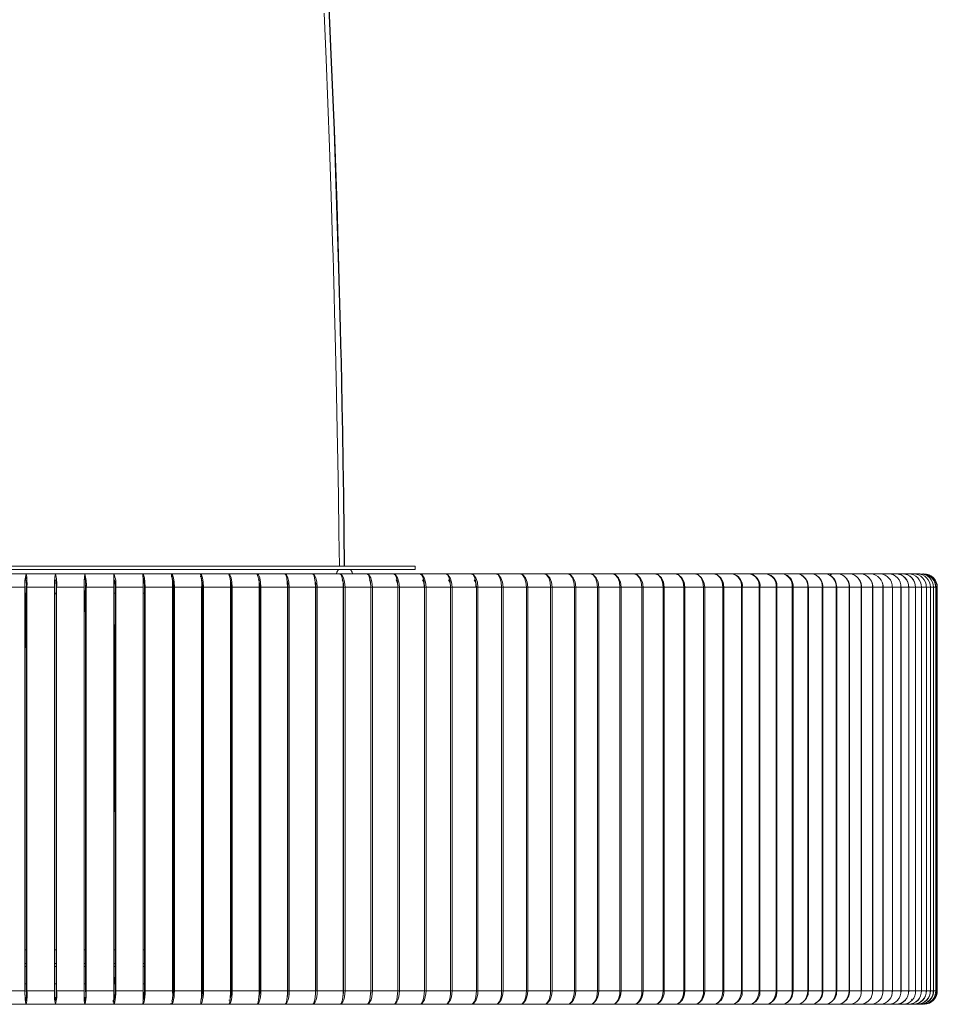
# Model space of a CAD drawing. Header units: millimetres. Extents: x -834 to 396, y -1282 to 570.
# Tile 2 of 13: x 126 to 396, y -1282 to -992. Entities that reach past the tile are written whole.
import ezdxf

# ---------------------------------------------------------------- set-up
doc = ezdxf.new("R2010")
doc.units = ezdxf.units.MM

msp = doc.modelspace()

# ---------------------------------------------------------------- linework, layer by layer
at = {"color": 7, "linetype": 'Continuous', "lineweight": 15}
for p, q in [((-7.62, -1152.56), (242.38, -1152.56)), ((-7.62, -1153.56), (242.38, -1153.56)), ((242.38, -1153.56), (242.38, -1152.56)), ((-93.17, -1154.79), (391.22, -1154.79)), ((153.58, -1155.79), (153.58, -1154.79)), ((162.12, -1155.79), (162.12, -1154.79)), ((170.61, -1155.79), (170.61, -1154.79)), ((179.33, -1155.6), (179.07, -1155.6)), ((119.18, -1158.79), (127.47, -1158.79)), ((127.42, -1158.79), (127.42, -1277.6)), ((127.47, -1158.79), (127.47, -1277.6)), ((127.9, -1158.79), (136.18, -1158.79)), ((127.9, -1158.79), (127.9, -1277.6)), ((128.01, -1158.79), (128.01, -1277.6)), ((136.17, -1158.79), (136.17, -1277.6)), ((136.18, -1158.79), (136.18, -1277.6)), ((136.62, -1158.79), (144.9, -1158.79)), ((136.62, -1158.79), (136.62, -1277.6)), ((136.75, -1158.79), (136.75, -1277.6)), ((144.9, -1158.79), (144.9, -1277.6)), ((145.31, -1158.79), (153.6, -1158.79)), ((145.31, -1158.79), (145.31, -1277.6)), ((145.48, -1158.79), (145.48, -1277.6)), ((153.6, -1158.79), (153.6, -1277.6)), ((153.98, -1158.79), (162.27, -1158.79)), ((153.98, -1158.79), (153.98, -1277.6)), ((154.18, -1158.79), (154.18, -1277.6)), ((162.27, -1158.79), (162.27, -1277.6)), ((162.61, -1158.79), (170.89, -1158.79)), ((162.61, -1158.79), (162.61, -1277.6)), ((162.84, -1158.79), (162.84, -1277.6)), ((170.89, -1158.79), (170.89, -1277.6)), ((171.19, -1158.79), (179.46, -1158.79)), ((171.19, -1158.79), (171.19, -1277.6)), ((171.45, -1158.79), (171.45, -1277.6)), ((179.46, -1158.79), (179.46, -1277.6)), ((179.72, -1158.79), (187.97, -1158.79)), ((179.72, -1158.79), (179.72, -1277.6)), ((180.01, -1158.79), (180.01, -1277.6)), ((187.97, -1158.79), (187.97, -1277.6)), ((188.2, -1158.79), (196.41, -1158.79)), ((188.2, -1158.79), (188.2, -1277.6)), ((188.52, -1158.79), (188.52, -1277.6)), ((196.41, -1158.79), (196.41, -1277.6)), ((196.6, -1158.79), (204.77, -1158.79)), ((196.6, -1158.79), (196.6, -1277.6)), ((196.95, -1158.79), (196.95, -1277.6)), ((204.77, -1158.79), (204.77, -1277.6)), ((204.92, -1158.79), (213.05, -1158.79)), ((204.92, -1158.79), (204.92, -1277.6)), ((205.3, -1158.79), (205.3, -1277.6)), ((213.05, -1158.79), (213.05, -1277.6)), ((213.16, -1158.79), (221.23, -1158.79)), ((213.16, -1158.79), (213.16, -1277.6)), ((213.56, -1158.79), (213.56, -1277.6)), ((221.23, -1158.79), (221.23, -1277.6)), ((221.3, -1158.79), (229.3, -1158.79)), ((221.3, -1158.79), (221.3, -1277.6)), ((221.73, -1158.79), (221.73, -1277.6)), ((229.3, -1158.79), (229.3, -1277.6)), ((229.34, -1158.79), (229.34, -1277.6)), ((229.34, -1158.79), (366.43, -1158.79)), ((229.8, -1158.79), (229.8, -1277.6)), ((237.27, -1158.79), (237.27, -1277.6)), ((237.76, -1158.79), (237.76, -1277.6)), ((245.12, -1158.79), (245.12, -1277.6)), ((245.6, -1158.79), (245.6, -1277.6)), ((252.84, -1158.79), (252.84, -1277.6)), ((253.31, -1158.79), (253.31, -1277.6)), ((260.43, -1158.79), (260.43, -1277.6)), ((260.88, -1158.79), (260.88, -1277.6)), ((267.88, -1158.79), (267.88, -1277.6)), ((268.32, -1158.79), (268.32, -1277.6)), ((275.18, -1158.79), (275.18, -1277.6)), ((275.61, -1158.79), (275.61, -1277.6)), ((282.32, -1158.79), (282.32, -1277.6)), ((282.74, -1158.79), (282.74, -1277.6)), ((289.31, -1158.79), (289.31, -1277.6)), ((289.7, -1158.79), (289.7, -1277.6)), ((296.12, -1158.79), (296.12, -1277.6)), ((296.5, -1158.79), (296.5, -1277.6)), ((302.75, -1158.79), (302.75, -1277.6)), ((303.12, -1158.79), (303.12, -1277.6)), ((309.21, -1158.79), (309.21, -1277.6)), ((309.56, -1158.79), (309.56, -1277.6)), ((315.47, -1158.79), (315.47, -1277.6)), ((315.8, -1158.79), (315.8, -1277.6)), ((321.54, -1158.79), (321.54, -1277.6)), ((321.86, -1158.79), (321.86, -1277.6)), ((327.4, -1158.79), (327.4, -1277.6)), ((327.71, -1158.79), (327.71, -1277.6)), ((333.06, -1158.79), (333.06, -1277.6)), ((333.35, -1158.79), (333.35, -1277.6)), ((338.51, -1158.79), (338.51, -1277.6)), ((338.78, -1158.79), (338.78, -1277.6)), ((343.73, -1158.79), (343.73, -1277.6)), ((343.99, -1158.79), (343.99, -1277.6)), ((348.74, -1158.79), (348.74, -1277.6)), ((348.97, -1158.79), (348.97, -1277.6)), ((353.51, -1158.79), (353.51, -1277.6)), ((353.73, -1158.79), (353.73, -1277.6)), ((358.06, -1158.79), (358.06, -1277.6)), ((358.26, -1158.79), (358.26, -1277.6)), ((362.36, -1158.79), (362.36, -1277.6)), ((362.55, -1158.79), (362.55, -1277.6)), ((366.43, -1158.79), (366.43, -1277.6)), ((366.59, -1158.79), (370.24, -1158.79)), ((366.59, -1158.79), (366.59, -1277.6)), ((370.24, -1158.79), (370.24, -1277.6)), ((370.39, -1158.79), (370.39, -1277.6)), ((370.39, -1158.79), (373.81, -1158.79)), ((373.81, -1158.79), (373.81, -1277.6)), ((373.94, -1158.79), (373.94, -1277.6)), ((373.94, -1158.79), (377.13, -1158.79)), ((377.13, -1158.79), (377.13, -1277.6)), ((377.24, -1158.79), (377.24, -1277.6)), ((377.24, -1158.79), (380.19, -1158.79)), ((380.19, -1158.79), (380.19, -1277.6)), ((380.28, -1158.79), (382.99, -1158.79)), ((380.28, -1158.79), (380.28, -1277.6)), ((382.99, -1158.79), (382.99, -1277.6)), ((383.06, -1158.79), (383.06, -1277.6)), ((383.06, -1158.79), (385.52, -1158.79)), ((385.52, -1158.79), (385.52, -1277.6)), ((385.58, -1158.79), (387.8, -1158.79)), ((385.58, -1158.79), (385.58, -1277.6)), ((387.8, -1158.79), (387.8, -1277.6)), ((387.83, -1158.79), (387.83, -1277.6)), ((387.83, -1158.79), (389.8, -1158.79)), ((389.8, -1158.79), (389.8, -1277.6)), ((389.82, -1158.79), (389.82, -1277.6)), ((389.82, -1158.79), (395.77, -1158.79)), ((391.54, -1158.79), (391.54, -1277.6)), ((393.01, -1158.79), (393.01, -1277.6)), ((394.2, -1158.79), (394.2, -1277.6)), ((395.12, -1158.79), (395.12, -1277.6)), ((395.77, -1158.79), (395.77, -1277.6)), ((396.14, -1158.79), (396.14, -1277.6)), ((396.24, -1158.79), (396.24, -1277.6)), ((127.47, -1182.01), (127.68, -1160.56)), ((127.58, -1160.56), (127.9, -1160.56)), ((136.07, -1160.56), (136.68, -1160.56)), ((136.18, -1161.47), (136.2, -1160.56)), ((145.03, -1160.56), (145.31, -1160.56)), ((145.31, -1171.58), (145.17, -1160.48)), ((153.98, -1234.1), (153.65, -1160.56)), ((153.66, -1160.56), (153.98, -1160.56)), ((162.13, -1160.56), (162.61, -1160.56)), ((170.92, -1160.56), (171.19, -1160.56)), ((179.49, -1160.56), (179.72, -1160.56)), ((188.01, -1160.56), (188.2, -1160.56)), ((229.3, -1208.68), (229.34, -1208.39)), ((221.23, -1215.18), (221.3, -1214.49)), ((213.05, -1222.68), (213.16, -1221.54)), ((204.77, -1231.44), (204.92, -1229.77)), ((229.3, -1237.92), (229.34, -1237.49)), ((196.41, -1241.84), (196.6, -1239.54)), ((187.97, -1254.41), (188.2, -1251.36)), ((221.22, -1251.65), (221.3, -1250.51)), ((127.9, -1265.6), (127.47, -1265.6)), ((136.62, -1265.6), (136.18, -1265.6)), ((145.31, -1265.6), (144.92, -1265.6)), ((154.12, -1265.6), (153.61, -1265.6)), ((162.61, -1265.6), (162.3, -1265.6)), ((171.19, -1265.6), (170.9, -1265.6)), ((179.79, -1265.6), (179.49, -1265.6)), ((188.2, -1265.6), (188, -1265.6)), ((127.47, -1269.6), (127.9, -1269.6)), ((136.18, -1269.6), (136.62, -1269.6)), ((144.92, -1269.6), (145.31, -1269.6)), ((153.61, -1269.6), (154.11, -1269.6)), ((162.3, -1269.6), (162.61, -1269.6)), ((170.91, -1269.6), (171.19, -1269.6)), ((179.54, -1269.6), (179.72, -1269.6)), ((188, -1269.6), (188.2, -1269.6)), ((153.85, -1275.6), (153.98, -1272.8)), ((188.2, -1271.18), (187.97, -1270.9)), ((196.6, -1272.29), (196.41, -1272.08)), ((204.92, -1273.21), (204.77, -1273.05)), ((221.3, -1271.26), (221.23, -1271.17)), ((127.9, -1275.6), (127.47, -1275.6)), ((136.62, -1275.6), (136.18, -1275.6)), ((145.31, -1275.6), (144.92, -1275.6)), ((153.89, -1275.6), (153.61, -1275.6)), ((162.61, -1275.6), (162.29, -1275.6)), ((171.19, -1275.6), (170.92, -1275.6)), ((179.72, -1275.6), (179.49, -1275.6)), ((188.2, -1275.6), (188.01, -1275.6)), ((196.6, -1275.6), (196.42, -1275.6)), ((213.16, -1273.98), (213.05, -1273.87)), ((221.3, -1274.64), (221.23, -1274.58)), ((119.18, -1277.6), (127.47, -1277.6)), ((127.9, -1277.6), (136.18, -1277.6)), ((136.62, -1277.6), (144.9, -1277.6)), ((145.31, -1277.6), (153.6, -1277.6)), ((153.98, -1277.6), (162.27, -1277.6)), ((162.61, -1277.6), (170.89, -1277.6)), ((171.19, -1277.6), (179.46, -1277.6)), ((179.72, -1277.6), (187.97, -1277.6)), ((188.2, -1277.6), (196.41, -1277.6)), ((196.6, -1277.6), (204.77, -1277.6)), ((204.92, -1277.6), (213.05, -1277.6)), ((213.16, -1277.6), (221.23, -1277.6)), ((221.3, -1277.6), (229.3, -1277.6)), ((229.34, -1277.6), (366.43, -1277.6)), ((366.59, -1277.6), (370.24, -1277.6)), ((370.39, -1277.6), (373.81, -1277.6)), ((373.94, -1277.6), (377.13, -1277.6)), ((377.24, -1277.6), (380.19, -1277.6)), ((380.28, -1277.6), (382.99, -1277.6)), ((383.06, -1277.6), (385.52, -1277.6)), ((385.58, -1277.6), (387.8, -1277.6)), ((387.83, -1277.6), (389.8, -1277.6)), ((389.82, -1277.6), (395.77, -1277.6)), ((119.16, -1281.6), (127.78, -1281.6)), ((127.54, -1279.6), (127.88, -1279.6)), ((127.75, -1280.42), (127.67, -1279.6)), ((127.78, -1280.59), (127.75, -1280.42)), ((127.8, -1281.6), (136.41, -1281.6)), ((132.86, -1281.58), (132.85, -1281.58)), ((136.18, -1279.6), (136.68, -1279.6)), ((136.42, -1281.6), (145.02, -1281.6)), ((141.47, -1281.58), (141.44, -1281.58)), ((144.94, -1279.6), (145.32, -1279.6)), ((145.03, -1281.6), (167.15, -1281.6)), ((145.08, -1280.42), (145.18, -1279.6)), ((150.05, -1281.58), (150.01, -1281.58)), ((153.62, -1280.42), (153.66, -1279.6)), ((153.7, -1279.6), (153.88, -1279.6)), ((158.67, -1281.57), (158.59, -1281.58)), ((162.12, -1279.6), (162.51, -1279.6)), ((162.14, -1281.6), (175.61, -1281.6)), ((167.19, -1281.57), (167.09, -1281.58)), ((170.64, -1281.6), (220.27, -1281.6)), ((170.88, -1279.6), (171.07, -1279.6)), ((175.67, -1281.57), (175.55, -1281.58)), ((175.66, -1281.6), (184.02, -1281.6)), ((184.08, -1281.57), (183.94, -1281.58)), ((184.08, -1281.6), (192.37, -1281.6)), ((192.43, -1281.57), (192.26, -1281.58)), ((192.37, -1281.57), (192.26, -1281.58)), ((192.42, -1281.6), (200.64, -1281.6)), ((200.71, -1281.57), (200.51, -1281.58)), ((200.64, -1281.57), (200.51, -1281.58)), ((200.7, -1281.6), (208.82, -1281.6)), ((208.9, -1281.57), (208.67, -1281.58)), ((208.82, -1281.57), (208.67, -1281.58)), ((208.89, -1281.6), (212.07, -1281.6)), ((212.25, -1281.6), (216.92, -1281.6)), ((217, -1281.57), (216.74, -1281.58)), ((216.92, -1281.57), (216.74, -1281.58)), ((216.99, -1281.6), (220.12, -1281.6)), ((220.23, -1281.6), (228.23, -1281.6)), ((220.32, -1281.6), (224.92, -1281.6)), ((225, -1281.57), (224.71, -1281.58)), ((224.92, -1281.57), (224.71, -1281.58)), ((225, -1281.6), (228.07, -1281.6)), ((228.19, -1281.6), (236.08, -1281.6)), ((228.29, -1281.6), (232.82, -1281.6)), ((232.81, -1281.57), (232.58, -1281.58)), ((232.89, -1281.6), (235.91, -1281.6)), ((236.04, -1281.6), (243.82, -1281.6)), ((236.14, -1281.6), (240.59, -1281.6)), ((240.59, -1281.57), (240.35, -1281.58)), ((240.68, -1281.6), (248.25, -1281.6)), ((243.77, -1281.6), (251.43, -1281.6)), ((248.25, -1281.57), (248, -1281.58)), ((248.34, -1281.6), (255.78, -1281.6)), ((251.37, -1281.6), (258.9, -1281.6)), ((255.78, -1281.57), (255.51, -1281.58)), ((255.87, -1281.6), (263.17, -1281.6)), ((258.84, -1281.6), (266.24, -1281.6)), ((263.17, -1281.57), (262.9, -1281.58)), ((263.27, -1281.6), (270.42, -1281.6)), ((266.18, -1281.6), (273.43, -1281.6)), ((270.42, -1281.57), (270.13, -1281.58)), ((270.52, -1281.6), (277.52, -1281.6)), ((273.36, -1281.6), (280.47, -1281.6)), ((277.52, -1281.57), (277.22, -1281.58)), ((277.62, -1281.6), (284.46, -1281.6)), ((280.4, -1281.6), (287.34, -1281.6)), ((284.46, -1281.57), (284.15, -1281.58)), ((284.56, -1281.6), (291.23, -1281.6)), ((287.27, -1281.6), (294.05, -1281.6)), ((291.23, -1281.57), (290.91, -1281.58)), ((291.34, -1281.6), (297.83, -1281.6)), ((293.97, -1281.6), (300.59, -1281.6)), ((297.94, -1281.6), (304.26, -1281.6)), ((300.5, -1281.6), (306.94, -1281.6)), ((304.37, -1281.6), (310.5, -1281.6)), ((306.85, -1281.6), (313.11, -1281.6)), ((310.61, -1281.6), (312.81, -1281.6)), ((313.02, -1281.6), (319.08, -1281.6)), ((313.23, -1281.6), (316.55, -1281.6)), ((316.67, -1281.6), (318.77, -1281.6)), ((318.99, -1281.6), (324.85, -1281.6)), ((319.21, -1281.6), (322.4, -1281.6)), ((322.52, -1281.6), (324.54, -1281.6)), ((324.76, -1281.6), (330.42, -1281.6)), ((324.98, -1281.6), (328.05, -1281.6)), ((328.18, -1281.6), (330.1, -1281.6)), ((330.32, -1281.6), (335.78, -1281.6)), ((332.3, -1281.6), (333.5, -1281.6)), ((333.62, -1281.6), (335.45, -1281.6)), ((335.68, -1281.6), (340.92, -1281.6)), ((337.51, -1281.6), (338.73, -1281.6)), ((338.85, -1281.6), (340.58, -1281.6)), ((340.82, -1281.6), (345.85, -1281.6)), ((342.5, -1281.6), (343.74, -1281.6)), ((343.87, -1281.6), (345.49, -1281.6)), ((345.74, -1281.6), (350.54, -1281.6)), ((346, -1281.6), (348.52, -1281.6)), ((348.66, -1281.6), (350.18, -1281.6)), ((350.43, -1281.6), (355.01, -1281.6)), ((350.7, -1281.6), (353.08, -1281.6)), ((353.22, -1281.6), (354.64, -1281.6)), ((354.9, -1281.6), (359.24, -1281.6)), ((356.12, -1281.6), (357.41, -1281.6)), ((357.55, -1281.6), (358.87, -1281.6)), ((359.13, -1281.6), (363.24, -1281.6)), ((360.19, -1281.6), (361.5, -1281.6)), ((361.64, -1281.6), (362.86, -1281.6)), ((363.12, -1281.6), (366.99, -1281.6)), ((364.03, -1281.6), (365.35, -1281.6)), ((365.49, -1281.6), (367.16, -1281.6)), ((366.87, -1281.6), (370.49, -1281.6)), ((368.77, -1281.6), (368.95, -1281.6)), ((369.09, -1281.6), (370.67, -1281.6)), ((370.37, -1281.6), (373.75, -1281.6)), ((372.01, -1281.6), (372.31, -1281.6)), ((372.47, -1281.57), (372.03, -1281.58)), ((372.45, -1281.6), (373.92, -1281.6)), ((373.62, -1281.6), (376.75, -1281.6)), ((375.56, -1281.6), (376.93, -1281.6)), ((376.62, -1281.6), (379.5, -1281.6)), ((377.89, -1281.6), (378.27, -1281.6)), ((378.43, -1281.57), (378.04, -1281.58)), ((378.41, -1281.6), (379.48, -1281.6)), ((379.37, -1281.6), (381.99, -1281.6)), ((381, -1281.6), (381.81, -1281.6)), ((381.85, -1281.6), (384.21, -1281.6)), ((382.58, -1281.6), (383.19, -1281.6)), ((383.34, -1281.6), (383.87, -1281.6)), ((384.08, -1281.6), (386.18, -1281.6)), ((385.41, -1281.6), (386.22, -1281.6)), ((386.04, -1281.6), (387.87, -1281.6)), ((387.23, -1281.57), (387, -1281.58)), ((387.73, -1281.6), (389.3, -1281.6)), ((388.91, -1280.26), (388.5, -1280.11)), ((389.16, -1281.6), (390.47, -1281.6)), ((389.88, -1281.6), (390.74, -1281.6)), ((390.33, -1281.6), (391.36, -1281.6)), ((391.22, -1281.6), (391.98, -1281.6)), ((392.27, -1281.58), (392.39, -1281.58)), ((392.45, -1281.59), (392.42, -1281.6))]:
    msp.add_line(p, q, dxfattribs=at)
at = {"color": 8, "linetype": 'Continuous', "lineweight": 15}
for p, q in [((127.8, -1155.61), (127.8, -1154.79)), ((136.42, -1155.61), (136.42, -1154.79)), ((145.03, -1155.61), (145.03, -1154.79)), ((153.6, -1155.61), (153.6, -1154.79)), ((396.1, -1158.79), (396.14, -1158.79)), ((127.47, -1270.42), (127.9, -1270.42)), ((136.18, -1270.42), (136.62, -1270.42)), ((144.9, -1270.42), (145.31, -1270.42)), ((153.6, -1270.42), (154.09, -1270.42)), ((162.27, -1270.42), (162.61, -1270.42)), ((170.89, -1270.42), (171.19, -1270.42)), ((179.46, -1270.42), (179.72, -1270.42)), ((187.97, -1270.42), (188.2, -1270.42)), ((196.41, -1270.42), (196.6, -1270.42)), ((396.1, -1277.6), (396.14, -1277.6)), ((136.34, -1280.42), (136.53, -1280.42)), ((153.45, -1280.42), (153.41, -1280.94)), ((153.45, -1280.42), (153.62, -1280.42)), ((179.15, -1280.42), (179.35, -1280.42)), ((187.52, -1280.42), (187.82, -1280.42)), ((364.13, -1281.36), (364.05, -1281.36))]:
    msp.add_line(p, q, dxfattribs=at)
at = {"color": 7, "linetype": 'Continuous', "lineweight": 15, "flags": 128}
for points in [[(221.52, -1152.56), (221.42, -1142.65), (221.27, -1131.73), (221.13, -1121.89), (220.97, -1113.06), (220.83, -1105.2), (220.69, -1098.4), (220.56, -1092.48), (220.44, -1087.38), (220.32, -1082.49), (219.84, -1064.62), (219.27, -1046.19), (218.49, -1024.17), (217.59, -1001.83), (216.55, -978.73)], [(221.62, -1152.56), (221.52, -1142.65), (221.38, -1131.73), (221.23, -1121.89), (221.08, -1113.06), (220.93, -1105.2), (220.79, -1098.4), (220.66, -1092.48), (220.54, -1087.38), (220.43, -1082.49), (219.95, -1064.62), (219.38, -1046.19), (218.59, -1024.17), (217.69, -1001.83), (216.65, -978.72)], [(215.62, -989.68), (216.18, -1003.27), (216.69, -1016.23), (217.16, -1029.14), (217.66, -1043.57), (218.09, -1057.17), (218.21, -1061.22), (218.33, -1065.16), (218.43, -1068.99), (218.55, -1073.01), (218.67, -1077.73), (218.85, -1084.64), (219.04, -1092.72), (219.25, -1101.99), (219.46, -1112.53), (219.63, -1121.74), (219.79, -1131.81), (219.94, -1142.78), (220.06, -1152.56)], [(219.85, -1153.56), (219.37, -1154.32), (219.23, -1154.78)], [(223.97, -1154.78), (223.83, -1154.32), (223.34, -1153.56)], [(153.6, -1154.97), (153.6, -1155.1), (153.6, -1155.96), (153.6, -1157.26), (153.6, -1158.79)], [(162.12, -1154.79), (162.39, -1155.1), (162.63, -1155.96), (162.78, -1157.26), (162.84, -1158.79)], [(170.61, -1154.79), (170.93, -1155.1), (171.21, -1155.96), (171.39, -1157.26), (171.45, -1158.79)], [(179.05, -1154.79), (179.42, -1155.1), (179.73, -1155.96), (179.94, -1157.26), (180.01, -1158.79)], [(187.43, -1154.79), (187.84, -1155.1), (188.2, -1155.96), (188.43, -1157.26), (188.52, -1158.79)], [(195.74, -1154.79), (196.2, -1155.1), (196.59, -1155.96), (196.85, -1157.26), (196.95, -1158.79)], [(203.97, -1154.79), (204.48, -1155.1), (204.91, -1155.96), (205.2, -1157.26), (205.3, -1158.79)], [(204.02, -1154.79), (204.31, -1155.1), (204.55, -1155.96), (204.71, -1157.26), (204.77, -1158.79)], [(212.12, -1154.79), (212.67, -1155.1), (213.14, -1155.96), (213.45, -1157.26), (213.56, -1158.79)], [(212.17, -1154.79), (212.51, -1155.1), (212.79, -1155.96), (212.98, -1157.26), (213.05, -1158.79)], [(220.18, -1154.79), (220.77, -1155.1), (221.28, -1155.96), (221.62, -1157.26), (221.73, -1158.79)], [(220.23, -1154.79), (220.61, -1155.1), (220.93, -1155.96), (221.15, -1157.26), (221.23, -1158.79)], [(228.13, -1154.79), (228.77, -1155.1), (229.31, -1155.96), (229.67, -1157.26), (229.8, -1158.79)], [(228.19, -1154.79), (228.62, -1155.1), (228.98, -1155.96), (229.22, -1157.26), (229.3, -1158.79)], [(235.97, -1154.79), (236.65, -1155.1), (237.23, -1155.96), (237.62, -1157.26), (237.76, -1158.79)], [(236.04, -1154.79), (236.51, -1155.1), (236.91, -1155.96), (237.18, -1157.26), (237.27, -1158.79)], [(243.77, -1154.79), (244.28, -1155.1), (244.72, -1155.96), (245.02, -1157.26), (245.12, -1158.79)], [(243.94, -1154.89), (244.42, -1155.1), (245.04, -1155.96), (245.45, -1157.26), (245.6, -1158.79)], [(251.3, -1154.79), (252.07, -1155.1), (252.72, -1155.96), (253.15, -1157.26), (253.31, -1158.79)], [(251.37, -1154.79), (251.94, -1155.1), (252.41, -1155.96), (252.73, -1157.26), (252.84, -1158.79)], [(258.77, -1154.79), (259.58, -1155.1), (260.26, -1155.96), (260.72, -1157.26), (260.88, -1158.79)], [(258.85, -1154.79), (259.45, -1155.1), (259.97, -1155.96), (260.31, -1157.26), (260.43, -1158.79)], [(266.18, -1154.79), (266.83, -1155.1), (267.38, -1155.96), (267.75, -1157.26), (267.88, -1158.79)], [(266.45, -1154.92), (266.95, -1155.1), (267.67, -1155.96), (268.15, -1157.26), (268.32, -1158.79)], [(273.37, -1154.79), (274.06, -1155.1), (274.65, -1155.96), (275.04, -1157.26), (275.18, -1158.79)], [(273.67, -1154.92), (274.17, -1155.1), (274.92, -1155.96), (275.43, -1157.26), (275.61, -1158.79)], [(280.4, -1154.79), (281.14, -1155.1), (281.76, -1155.96), (282.18, -1157.26), (282.32, -1158.79)], [(280.74, -1154.93), (281.24, -1155.1), (282.03, -1155.96), (282.55, -1157.26), (282.74, -1158.79)], [(287.27, -1154.79), (288.05, -1155.1), (288.71, -1155.96), (289.15, -1157.26), (289.31, -1158.79)], [(287.66, -1154.94), (288.14, -1155.1), (288.96, -1155.96), (289.51, -1157.26), (289.7, -1158.79)], [(293.98, -1154.79), (294.8, -1155.1), (295.49, -1155.96), (295.95, -1157.26), (296.12, -1158.79)], [(294.41, -1154.95), (294.88, -1155.1), (295.73, -1155.96), (296.3, -1157.26), (296.5, -1158.79)], [(300.51, -1154.79), (301.37, -1155.1), (302.09, -1155.96), (302.58, -1157.26), (302.75, -1158.79)], [(300.99, -1154.96), (301.44, -1155.1), (302.33, -1155.96), (302.91, -1157.26), (303.12, -1158.79)], [(306.86, -1154.79), (307.75, -1155.1), (308.52, -1155.96), (309.03, -1157.26), (309.21, -1158.79)], [(307.39, -1154.97), (307.83, -1155.1), (308.74, -1155.96), (309.34, -1157.26), (309.56, -1158.79)], [(313.02, -1154.79), (313.96, -1155.1), (314.75, -1155.96), (315.28, -1157.26), (315.47, -1158.79)], [(313.61, -1154.98), (314.02, -1155.1), (314.96, -1155.96), (315.58, -1157.26), (315.8, -1158.79)], [(318.99, -1154.79), (319.96, -1155.1), (320.79, -1155.96), (321.34, -1157.26), (321.54, -1158.79)], [(319.64, -1154.99), (320.02, -1155.1), (320.98, -1155.96), (321.63, -1157.26), (321.86, -1158.79)], [(324.76, -1154.79), (325.77, -1155.1), (326.63, -1155.96), (327.2, -1157.26), (327.4, -1158.79)], [(325.47, -1155.01), (325.82, -1155.1), (326.81, -1155.96), (327.47, -1157.26), (327.71, -1158.79)], [(330.32, -1154.79), (331.37, -1155.1), (332.26, -1155.96), (332.85, -1157.26), (333.06, -1158.79)], [(331.11, -1155.02), (331.41, -1155.1), (332.43, -1155.96), (333.11, -1157.26), (333.35, -1158.79)], [(127.42, -1277.6), (127.43, -1278.55), (127.46, -1279.45), (127.51, -1280.24), (127.58, -1280.88), (127.66, -1281.33), (127.75, -1281.57), (127.78, -1281.57)], [(145.48, -1277.6), (145.46, -1278.55), (145.42, -1279.45), (145.36, -1280.24), (145.28, -1280.88), (145.18, -1281.33), (145.07, -1281.57), (145.03, -1281.57)], [(153.98, -1277.6), (153.97, -1278.32), (153.93, -1278.99), (153.88, -1279.58), (153.81, -1280.06), (153.72, -1280.4), (153.63, -1280.58), (153.54, -1280.59), (153.45, -1280.42)], [(153.6, -1277.6), (153.6, -1278.55), (153.6, -1279.45), (153.6, -1280.24), (153.6, -1280.88), (153.6, -1281.33), (153.6, -1281.57), (153.6, -1281.57)], [(154.18, -1277.6), (154.16, -1278.55), (154.11, -1279.45), (154.03, -1280.24), (153.92, -1280.88), (153.8, -1281.33), (153.66, -1281.57), (153.6, -1281.57)], [(162.84, -1277.6), (162.82, -1278.55), (162.75, -1279.45), (162.66, -1280.24), (162.53, -1280.88), (162.38, -1281.33), (162.21, -1281.57), (162.14, -1281.57)], [(162.61, -1277.6), (162.59, -1278.32), (162.55, -1278.99), (162.49, -1279.58), (162.4, -1280.06), (162.3, -1280.4), (162.18, -1280.58), (162.14, -1280.58)], [(171.45, -1277.6), (171.43, -1278.55), (171.36, -1279.45), (171.24, -1280.24), (171.09, -1280.88), (170.92, -1281.33), (170.72, -1281.57), (170.52, -1281.58), (170.33, -1281.36)], [(171.19, -1277.6), (171.18, -1278.32), (171.13, -1278.99), (171.05, -1279.58), (170.94, -1280.06), (170.82, -1280.4), (170.69, -1280.58), (170.63, -1280.58)], [(180.01, -1277.6), (179.99, -1278.55), (179.91, -1279.45), (179.78, -1280.24), (179.6, -1280.88), (179.4, -1281.33), (179.18, -1281.57), (179.09, -1281.57)], [(179.46, -1277.6), (179.45, -1278.55), (179.42, -1279.45), (179.37, -1280.24), (179.3, -1280.88), (179.22, -1281.33), (179.14, -1281.57), (179.1, -1281.57)], [(188.52, -1277.6), (188.48, -1278.55), (188.39, -1279.45), (188.25, -1280.24), (188.05, -1280.88), (187.82, -1281.33), (187.57, -1281.57), (187.47, -1281.57)], [(187.97, -1277.6), (187.96, -1278.55), (187.91, -1279.45), (187.85, -1280.24), (187.76, -1280.88), (187.65, -1281.33), (187.54, -1281.57), (187.49, -1281.57)], [(196.95, -1277.6), (196.91, -1278.55), (196.81, -1279.45), (196.65, -1280.24), (196.43, -1280.88), (196.18, -1281.33), (195.9, -1281.57), (195.78, -1281.57)], [(196.41, -1277.6), (196.39, -1278.55), (196.34, -1279.45), (196.25, -1280.24), (196.14, -1280.88), (196.01, -1281.33), (195.87, -1281.57), (195.81, -1281.57)], [(205.3, -1277.6), (205.26, -1278.55), (205.15, -1279.45), (204.97, -1280.24), (204.73, -1280.88), (204.45, -1281.33), (204.15, -1281.57), (204.02, -1281.57)], [(204.77, -1277.6), (204.75, -1278.55), (204.69, -1279.45), (204.59, -1280.24), (204.45, -1280.88), (204.29, -1281.33), (204.12, -1281.57), (204.05, -1281.57)], [(213.56, -1277.6), (213.52, -1278.55), (213.4, -1279.45), (213.21, -1280.24), (212.95, -1280.88), (212.64, -1281.33), (212.31, -1281.57), (212.17, -1281.57)], [(213.05, -1277.6), (213.02, -1278.55), (212.95, -1279.45), (212.83, -1280.24), (212.67, -1280.88), (212.49, -1281.33), (212.29, -1281.57), (212.21, -1281.57)], [(221.73, -1277.6), (221.69, -1278.55), (221.56, -1279.45), (221.35, -1280.24), (221.07, -1280.88), (220.74, -1281.33), (220.38, -1281.57), (220.23, -1281.57)], [(221.23, -1277.6), (221.2, -1278.55), (221.11, -1279.45), (220.98, -1280.24), (220.8, -1280.88), (220.59, -1281.33), (220.36, -1281.57), (220.27, -1281.57)], [(229.8, -1277.6), (229.75, -1278.55), (229.61, -1279.45), (229.39, -1280.24), (229.09, -1280.88), (228.73, -1281.33), (228.35, -1281.57), (228.19, -1281.57)], [(229.3, -1277.6), (229.27, -1278.55), (229.18, -1279.45), (229.03, -1280.24), (228.83, -1280.88), (228.59, -1281.33), (228.34, -1281.57), (228.23, -1281.57)], [(229.34, -1277.6), (229.3, -1278.32), (229.27, -1278.51)], [(237.76, -1277.6), (237.71, -1278.55), (237.56, -1279.45), (237.31, -1280.24), (237, -1280.88), (236.62, -1281.33), (236.2, -1281.57), (236.04, -1281.57)], [(237.27, -1277.6), (237.24, -1278.55), (237.13, -1279.45), (236.97, -1280.24), (236.75, -1280.88), (236.48, -1281.33), (236.2, -1281.57), (236.09, -1281.57)], [(245.6, -1277.6), (245.54, -1278.55), (245.38, -1279.45), (245.12, -1280.24), (244.79, -1280.88), (244.39, -1281.33), (243.95, -1281.57), (243.77, -1281.57)], [(245.12, -1277.6), (245.08, -1278.55), (244.97, -1279.45), (244.78, -1280.24), (244.54, -1280.88), (244.26, -1281.33), (243.94, -1281.57), (243.82, -1281.57)], [(253.31, -1277.6), (253.25, -1278.55), (253.08, -1279.45), (252.81, -1280.24), (252.45, -1280.88), (252.03, -1281.33), (251.56, -1281.57), (251.37, -1281.57)], [(252.84, -1277.6), (252.8, -1278.55), (252.68, -1279.45), (252.48, -1280.24), (252.22, -1280.88), (251.91, -1281.33), (251.57, -1281.57), (251.43, -1281.57)], [(260.88, -1277.6), (260.82, -1278.55), (260.64, -1279.45), (260.36, -1280.24), (259.98, -1280.88), (259.54, -1281.33), (259.05, -1281.57), (258.84, -1281.57)], [(260.43, -1277.6), (260.39, -1278.55), (260.25, -1279.45), (260.04, -1280.24), (259.76, -1280.88), (259.42, -1281.33), (259.05, -1281.57), (258.91, -1281.57)], [(268.32, -1277.6), (268.26, -1278.55), (268.07, -1279.45), (267.77, -1280.24), (267.37, -1280.88), (266.9, -1281.33), (266.39, -1281.57), (266.18, -1281.57)], [(267.88, -1277.6), (267.83, -1278.55), (267.69, -1279.45), (267.46, -1280.24), (267.16, -1280.88), (266.8, -1281.33), (266.4, -1281.57), (266.25, -1281.57)], [(275.61, -1277.6), (275.54, -1278.55), (275.34, -1279.45), (275.03, -1280.24), (274.61, -1280.88), (274.12, -1281.33), (273.59, -1281.57), (273.36, -1281.57)], [(275.18, -1277.6), (275.13, -1278.55), (274.98, -1279.45), (274.73, -1280.24), (274.41, -1280.88), (274.02, -1281.33), (273.6, -1281.57), (273.44, -1281.57)], [(282.74, -1277.6), (282.67, -1278.55), (282.46, -1279.45), (282.13, -1280.24), (281.7, -1280.88), (281.19, -1281.33), (280.63, -1281.57), (280.4, -1281.57)], [(282.32, -1277.6), (282.27, -1278.55), (282.11, -1279.45), (281.85, -1280.24), (281.5, -1280.88), (281.1, -1281.33), (280.65, -1281.57), (280.48, -1281.57)], [(289.7, -1277.6), (289.63, -1278.55), (289.42, -1279.45), (289.08, -1280.24), (288.63, -1280.88), (288.09, -1281.33), (287.51, -1281.57), (287.27, -1281.57)], [(289.31, -1277.6), (289.25, -1278.55), (289.08, -1279.45), (288.8, -1280.24), (288.44, -1280.88), (288.01, -1281.33), (287.54, -1281.57), (287.35, -1281.57)], [(296.5, -1277.6), (296.43, -1278.55), (296.2, -1279.45), (295.85, -1280.24), (295.38, -1280.88), (294.83, -1281.33), (294.22, -1281.57), (293.97, -1281.57)], [(296.12, -1277.6), (296.06, -1278.55), (295.88, -1279.45), (295.59, -1280.24), (295.21, -1280.88), (294.75, -1281.33), (294.26, -1281.57), (294.06, -1281.57)], [(303.12, -1277.6), (303.04, -1278.55), (302.81, -1279.45), (302.45, -1280.24), (301.96, -1280.88), (301.39, -1281.33), (300.76, -1281.57), (300.5, -1281.57)], [(302.75, -1277.6), (302.69, -1278.55), (302.5, -1279.45), (302.2, -1280.24), (301.8, -1280.88), (301.32, -1281.33), (300.8, -1281.57), (300.6, -1281.57)], [(309.56, -1277.6), (309.48, -1278.55), (309.24, -1279.45), (308.86, -1280.24), (308.36, -1280.88), (307.77, -1281.33), (307.12, -1281.57), (306.85, -1281.57)], [(309.21, -1277.6), (309.14, -1278.55), (308.94, -1279.45), (308.62, -1280.24), (308.2, -1280.88), (307.71, -1281.33), (307.16, -1281.57), (306.95, -1281.57)], [(315.8, -1277.6), (315.72, -1278.55), (315.48, -1279.45), (315.09, -1280.24), (314.57, -1280.88), (313.96, -1281.33), (313.29, -1281.57), (313.02, -1281.57)], [(315.47, -1277.6), (315.4, -1278.55), (315.19, -1279.45), (314.86, -1280.24), (314.42, -1280.88), (313.91, -1281.33), (313.34, -1281.57), (313.12, -1281.57)], [(321.86, -1277.6), (321.77, -1278.55), (321.52, -1279.45), (321.12, -1280.24), (320.59, -1280.88), (319.96, -1281.33), (319.27, -1281.57), (318.99, -1281.57)], [(321.54, -1277.6), (321.46, -1278.55), (321.25, -1279.45), (320.9, -1280.24), (320.45, -1280.88), (319.91, -1281.33), (319.32, -1281.57), (319.09, -1281.57)], [(327.71, -1277.6), (327.62, -1278.55), (327.36, -1279.45), (326.95, -1280.24), (326.4, -1280.88), (325.76, -1281.33), (325.05, -1281.57), (324.76, -1281.57)], [(327.4, -1277.6), (327.33, -1278.55), (327.1, -1279.45), (326.75, -1280.24), (326.28, -1280.88), (325.72, -1281.33), (325.1, -1281.57), (324.86, -1281.57)], [(333.06, -1277.6), (332.98, -1278.55), (332.75, -1279.45), (332.38, -1280.24), (331.89, -1280.88), (331.32, -1281.33), (330.68, -1281.57), (330.43, -1281.57)], [(338.51, -1277.6), (338.43, -1278.55), (338.19, -1279.45), (337.81, -1280.24), (337.3, -1280.88), (336.71, -1281.33), (336.05, -1281.57), (335.79, -1281.57)], [(343.73, -1277.6), (343.65, -1278.55), (343.4, -1279.45), (343.01, -1280.24), (342.49, -1280.88), (341.88, -1281.33), (341.2, -1281.57), (340.94, -1281.57)], [(348.74, -1277.6), (348.65, -1278.55), (348.4, -1279.45), (347.99, -1280.24), (347.46, -1280.88), (346.83, -1281.33), (346.13, -1281.57), (345.86, -1281.57)], [(353.51, -1277.6), (353.43, -1278.55), (353.17, -1279.45), (352.75, -1280.24), (352.2, -1280.88), (351.55, -1281.33), (350.84, -1281.57), (350.56, -1281.57)], [(358.06, -1277.6), (357.97, -1278.55), (357.7, -1279.45), (357.27, -1280.24), (356.71, -1280.88), (356.04, -1281.33), (355.31, -1281.57), (355.03, -1281.57)], [(362.36, -1277.6), (362.27, -1278.55), (362, -1279.45), (361.56, -1280.24), (360.98, -1280.88), (360.3, -1281.33), (359.55, -1281.57), (359.26, -1281.57)], [(366.43, -1277.6), (366.33, -1278.55), (366.05, -1279.45), (365.61, -1280.24), (365.02, -1280.88), (364.32, -1281.33), (363.55, -1281.57), (363.25, -1281.57)], [(370.24, -1277.6), (370.15, -1278.55), (369.86, -1279.45), (369.41, -1280.24), (368.81, -1280.88), (368.09, -1281.33), (367.31, -1281.57), (367, -1281.57)], [(144.92, -1279.55), (144.94, -1280.06), (144.98, -1280.42), (145.01, -1280.59), (145.05, -1280.58), (145.08, -1280.42)], [(158.59, -1281.58), (158.55, -1281.58), (158.55, -1281.58)], [(167.09, -1281.58), (167.05, -1281.58), (167.05, -1281.58)], [(175.55, -1281.58), (175.5, -1281.58), (175.5, -1281.58)], [(183.94, -1281.58), (183.89, -1281.58), (183.89, -1281.58)], [(232.9, -1281.57), (232.58, -1281.58), (232.58, -1281.58)], [(240.69, -1281.57), (240.35, -1281.58), (240.35, -1281.58)], [(248.35, -1281.57), (248, -1281.58), (248, -1281.58)], [(255.88, -1281.57), (255.52, -1281.58), (255.51, -1281.58)], [(263.28, -1281.57), (262.9, -1281.58), (262.9, -1281.58)], [(270.53, -1281.57), (270.14, -1281.58), (270.13, -1281.58)], [(277.63, -1281.57), (277.22, -1281.58), (277.22, -1281.58)], [(284.57, -1281.57), (284.15, -1281.58), (284.15, -1281.58)], [(291.35, -1281.57), (290.92, -1281.58), (290.91, -1281.58)], [(297.96, -1281.57), (297.51, -1281.58), (297.51, -1281.58)], [(304.38, -1281.57), (303.93, -1281.58), (303.92, -1281.58)], [(310.63, -1281.57), (310.16, -1281.58), (310.16, -1281.58)], [(316.68, -1281.57), (316.2, -1281.58), (316.2, -1281.58)], [(322.54, -1281.57), (322.04, -1281.58), (322.04, -1281.58)], [(328.19, -1281.57), (327.69, -1281.58), (327.68, -1281.58)], [(333.64, -1281.57), (333.12, -1281.58), (333.12, -1281.58)], [(338.87, -1281.57), (338.35, -1281.58), (338.34, -1281.58)], [(343.88, -1281.57), (343.35, -1281.58), (343.35, -1281.58)], [(348.67, -1281.57), (348.13, -1281.58), (348.13, -1281.58)], [(353.23, -1281.57), (352.69, -1281.58), (352.68, -1281.58)], [(357.56, -1281.57), (357.01, -1281.58), (357, -1281.58)], [(361.65, -1281.57), (361.1, -1281.58), (361.09, -1281.58)], [(365.51, -1281.57), (364.94, -1281.58), (364.93, -1281.58)], [(369.11, -1281.57), (368.54, -1281.58), (368.54, -1281.58)], [(375.57, -1281.57), (374.99, -1281.58), (374.99, -1281.58)]]:
    msp.add_lwpolyline(points, dxfattribs=at)
at = {"color": 7, "linetype": 'Continuous', "lineweight": 15}
for centre, radius, start, end in [((138.29, -1157.8), 10.92, 164.0082, 185.218), ((134.47, -1158.05), 7.05, 161.3021, 186.0336), ((108.58, -1157.81), 19.46, 357.1236, 8.7531), ((87.9, -1158.39), 40.01, 359.4213, 2.6444), ((152.19, -1157.79), 16.05, 169.2249, 183.5661), ((155.88, -1158.38), 19.71, 173.8586, 181.1831), ((124.4, -1157.81), 12.39, 355.4721, 13.8838), ((114.17, -1158.39), 22.45, 358.9816, 4.5783), ((176.45, -1157.79), 31.56, 174.5535, 181.8235), ((152.89, -1157.19), 7.98, 169.9302, 180.1777), ((136.36, -1157.82), 9.17, 353.8939, 19.0047), ((135.27, -1158.12), 10.06, 356.1519, 12.2579), ((146.98, -1157.82), 7.27, 352.2887, 24.6047), ((142.3, -1158.39), 11.68, 358.0388, 9.0421), ((129.9, -1157.8), 32.39, 358.2431, 5.3274), ((156.8, -1158.1), 5.85, 353.186, 21.7616), ((154.66, -1157.8), 16.26, 356.4989, 10.6577), ((165.36, -1158.15), 5.87, 353.7459, 21.4531), ((168.5, -1157.8), 11.01, 354.8446, 15.8773), ((172.85, -1158.41), 6.89, 356.855, 18.8297), ((179.59, -1157.81), 8.44, 353.3167, 20.9393), ((182.13, -1158.4), 6.08, 356.3509, 19.5167), ((189.53, -1157.82), 6.95, 351.9435, 25.8058), ((191.02, -1158.4), 5.59, 356.0386, 19.5947), ((199.8, -1158.41), 5.13, 355.7334, 21.3314), ((208.4, -1158.41), 4.77, 355.462, 22.9348), ((216.86, -1158.42), 4.45, 355.1998, 24.7309), ((225.18, -1158.42), 4.18, 354.9497, 26.774), ((233.31, -1158.43), 3.97, 354.7624, 28.1552), ((241.32, -1158.43), 3.77, 354.574, 30.1157), ((249.16, -1158.44), 3.62, 354.4389, 31.3473), ((256.85, -1158.45), 3.48, 354.311, 33.2182), ((334.97, -1158.29), 3.57, 351.9483, 78.5454), ((335.25, -1158.35), 3.55, 352.788, 68.8218), ((340.17, -1158.32), 3.59, 352.4953, 79.6518), ((340.44, -1158.37), 3.57, 353.16, 68.4091), ((345.15, -1158.35), 3.61, 353.0377, 80.676), ((345.41, -1158.39), 3.59, 353.5365, 67.7816), ((349.9, -1158.38), 3.63, 353.5722, 81.6235), ((350.14, -1158.41), 3.62, 353.9293, 66.9028), ((354.42, -1158.42), 3.66, 354.0956, 82.4994), ((354.23, -1158.67), 4.03, 358.2156, 61.9998), ((358.7, -1158.45), 3.68, 354.6055, 83.3085), ((358.6, -1158.66), 3.94, 358.0373, 61.7919), ((362.74, -1158.47), 3.7, 355.0995, 84.0551), ((362.74, -1158.64), 3.86, 357.794, 61.363), ((365.72, -1156.28), 1.49, 86.92, 138.0288), ((366.53, -1158.5), 3.73, 355.5758, 84.743), ((366.63, -1158.63), 3.76, 357.4749, 60.659), ((370.07, -1158.53), 3.75, 356.0325, 85.3759), ((370.28, -1158.6), 3.66, 357.0688, 59.5974), ((373.36, -1158.56), 3.78, 356.4685, 85.9571), ((373.68, -1158.58), 3.56, 356.569, 58.0454), ((376.39, -1158.58), 3.8, 356.8823, 86.4896), ((376.82, -1158.55), 3.47, 355.9879, 55.7747), ((379.17, -1158.61), 3.82, 357.273, 86.9762), ((381.68, -1158.63), 3.85, 357.6396, 87.4194), ((383.88, -1158.74), 3.95, 359.2506, 89.2241), ((383.93, -1158.65), 3.87, 357.9814, 87.8213), ((385.86, -1158.75), 3.96, 359.4394, 89.423), ((385.92, -1158.68), 3.89, 358.2977, 88.1842), ((387.63, -1158.69), 3.91, 358.588, 88.5097), ((389.08, -1158.71), 3.92, 358.8518, 88.7995), ((390.26, -1158.73), 3.94, 359.0888, 89.0552), ((391.17, -1158.74), 3.95, 359.2985, 89.2779), ((391.8, -1158.76), 3.96, 359.4808, 89.4688), ((392.17, -1158.77), 3.97, 359.6353, 89.6288), ((392.26, -1158.77), 3.98, 359.762, 89.7587), ((392.01, -1158.61), 3.69, 357.2213, 78.1365), ((392.41, -1158.64), 3.72, 357.6148, 80.6545), ((136.29, -1278.23), 8.85, 175.9628, 195.4787), ((112.94, -1278.54), 14.99, 352.1903, 3.596), ((114.04, -1278.85), 14.03, 348.8048, 5.0964), ((148.34, -1278.85), 12.24, 174.1331, 192.8378), ((142.79, -1278.56), 6.68, 171.76, 197.6221), ((128.32, -1278.54), 8.35, 345.8584, 6.4457), ((126.2, -1278.8), 10.62, 344.8684, 6.4524), ((166.73, -1278.88), 21.87, 176.6452, 187.0713), ((138.74, -1278.51), 6.63, 341.8065, 7.852), ((137.76, -1278.85), 24.54, 353.631, 2.9148), ((158.57, -1278.85), 12.39, 347.3024, 5.7747), ((172.95, -1278.02), 6.79, 341.0764, 3.5027), ((181.76, -1277.99), 6.45, 341.1226, 3.465), ((189.66, -1277.83), 6.94, 342.9584, 1.8469), ((198.46, -1277.83), 6.47, 343.6249, 1.9743), ((215.53, -1277.76), 5.77, 346.8756, 1.5829), ((329.62, -1277.97), 3.75, 293.3539, 5.6391), ((335.05, -1277.95), 3.75, 293.4175, 5.3736), ((340.25, -1277.94), 3.75, 293.657, 5.1184), ((345.23, -1277.92), 3.76, 294.0932, 4.8711), ((349.73, -1277.76), 4.01, 297.1394, 2.2242), ((354.3, -1277.76), 3.96, 297.4227, 2.2571), ((358.64, -1277.76), 3.91, 297.9313, 2.3263), ((362.73, -1277.77), 3.87, 298.7169, 2.43), ((366.57, -1277.77), 3.82, 299.8579, 2.5588), ((370.26, -1278), 3.58, 274.0558, 6.4285), ((373.54, -1277.97), 3.61, 273.5935, 5.8791), ((376.57, -1277.94), 3.64, 273.1712, 5.3597), ((379.34, -1277.91), 3.66, 272.7864, 4.8711), ((379.25, -1277.7), 3.81, 310.9964, 1.4493), ((381.84, -1277.89), 3.69, 272.4369, 4.414), ((384.02, -1277.76), 3.81, 270.8044, 2.3872), ((384.09, -1277.86), 3.71, 272.1207, 3.9891), ((381.87, -1277.73), 3.71, 315.3556, 2.008), ((386.07, -1277.84), 3.74, 271.8359, 3.5969), ((387.7, -1277.73), 3.84, 270.5235, 1.9568), ((387.79, -1277.82), 3.76, 271.581, 3.2379), ((389.14, -1277.72), 3.85, 270.4209, 1.7935), ((389.23, -1277.8), 3.78, 271.3546, 2.9123), ((390.3, -1277.72), 3.86, 270.3457, 1.6655), ((390.41, -1277.78), 3.8, 271.1554, 2.6204), ((391.2, -1277.71), 3.86, 270.3152, 1.5759), ((391.31, -1277.76), 3.81, 270.9824, 2.3625), ((391.94, -1277.75), 3.83, 270.8352, 2.1389), ((392.18, -1277.7), 3.87, 270.1721, 1.4749), ((392.25, -1277.7), 3.87, 270.192, 1.4865), ((392.3, -1277.73), 3.84, 270.7095, 1.9491), ((392.39, -1277.72), 3.85, 270.3912, 1.7576), ((373.69, -1278.56), 3.01, 268.6452, 308.4704)]:
    msp.add_arc(centre, radius, start, end, dxfattribs=at)
at = {"color": 8, "linetype": 'Continuous', "lineweight": 15}
msp.add_arc((137.65, -1158.73), 7.61, 346.0949, 4.8842, dxfattribs=at)

doc.saveas('drawing.dxf')
